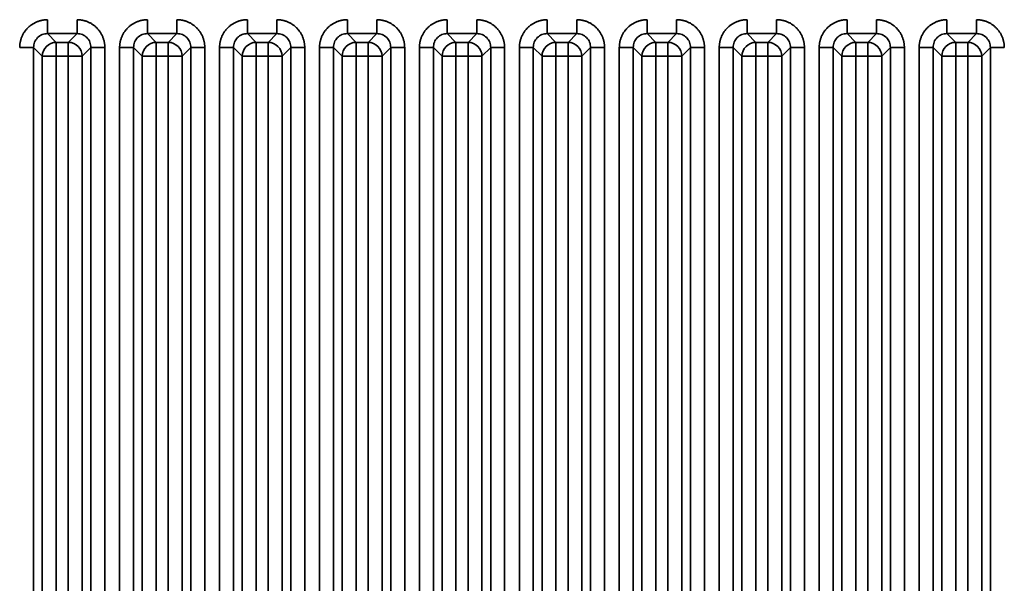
# Model space of a CAD drawing. Header units: millimetres. Extents: x 31 to 1647, y 187 to 975.
# Tile 115 of 151: x 1314 to 1363, y 662 to 690. Entities that reach past the tile are written whole.
import ezdxf

# ---------------------------------------------------------------- set-up
doc = ezdxf.new("R2010")
doc.units = ezdxf.units.MM
doc.layers.add('1', color=7, linetype='Continuous', true_color=0xffffff)
doc.styles.add('kanji2', font='simplex.shx', dxfattribs={"bigfont": 'bigfont.shx'})
doc.dimstyles.get("Standard").update_dxf_attribs({"dimtxt": 0.18, "dimasz": 0.18, "dimexe": 0.18, "dimexo": 0.0625, "dimgap": 0.09, "dimtad": 0, "dimtih": 1, "dimtoh": 1, "dimdec": 4, "dimzin": 0, "dimdsep": 46, "dimtxsty": 'Standard', "dimcen": 0.09, "dimadec": 0, "dimazin": 0, "dimtfac": 1, "dimtdec": 4, "dimtofl": 0, "dimtmove": 0, "dimatfit": 3, "dimfxl": 1, "dimtolj": 1, "dimtzin": 0, "dimarcsym": 0})

# ---------------------------------------------------------------- blocks, each defined once
blk = doc.blocks.new('_U13')
at = {"layer": '1', "color": 146, "lineweight": 13}
for p, q in [((1160.14034, 489.863674), (1160.14034, 794.404317)), ((1501.572678, 489.784801), (1501.572678, 794.404317)), ((1160.14034, 792.404317), (1163.140337, 793.208165)), ((1501.572678, 792.404317), (1498.572675, 793.208165)), ((1160.14034, 792.404317), (1501.572678, 792.404317)), ((1160.14034, 792.404317), (1163.140342, 791.600469)), ((1501.572678, 792.404317), (1498.572681, 791.600469))]:
    blk.add_line(p, q, dxfattribs=at)
at = {"layer": '1', "color": 146, "linetype": 'Continuous', "lineweight": 13, "insert": (1324.478493, 792.170809), "char_height": 3, "attachment_point": 7, "line_spacing_factor": 0.63253, "style": 'kanji2'}
blk.add_mtext('\\W0.9183;341.4', dxfattribs=at)
blk = doc.blocks.new('_Open')
at = {"color": 0, "linetype": 'ByBlock', "lineweight": -2}
for p, q in [((-1, 0.166667), (0, 0)), ((-1, -0.166667), (0, 0)), ((0, 0), (-1, 0))]:
    blk.add_line(p, q, dxfattribs=at)
blk = doc.blocks.new('_U14')
at = {"layer": '1', "color": 146, "lineweight": 13}
for p, q in [((1042.396509, 415.784238), (1042.396509, 818.404317)), ((1619.316509, 415.784238), (1619.316509, 818.404317)), ((1042.396509, 816.404317), (1045.396506, 817.208165)), ((1619.316509, 816.404317), (1616.316506, 817.208165)), ((1042.396509, 816.404317), (1619.316509, 816.404317)), ((1042.396509, 816.404317), (1045.396512, 815.600469)), ((1619.316509, 816.404317), (1616.316512, 815.600469))]:
    blk.add_line(p, q, dxfattribs=at)
at = {"layer": '1', "color": 146, "linetype": 'Continuous', "lineweight": 13, "insert": (1324.478493, 816.170809), "char_height": 3, "attachment_point": 7, "line_spacing_factor": 0.63253, "style": 'kanji2'}
blk.add_mtext('\\W0.9303;576.9', dxfattribs=at)
blk = doc.blocks.new('_U28')
at = {"layer": '1', "color": 146, "lineweight": 13}
for p, q in [((1619.316509, 703.864238), (966.892589, 703.864238)), ((968.892589, 703.864238), (968.088741, 700.864235)), ((968.892589, 703.864238), (968.892589, 415.784238)), ((968.892589, 703.864238), (969.696437, 700.864241)), ((968.892589, 415.784238), (968.088741, 418.784235)), ((968.892589, 415.784238), (969.696437, 418.784241)), ((1619.316509, 415.784238), (966.892589, 415.784238))]:
    blk.add_line(p, q, dxfattribs=at)
at = {"layer": '1', "color": 146, "linetype": 'Continuous', "lineweight": 13, "insert": (969.420097, 553.422222), "char_height": 3, "attachment_point": 7, "rotation": 90, "line_spacing_factor": 0.63253, "style": 'kanji2'}
blk.add_mtext('\\W0.9631;288.1', dxfattribs=at)

msp = doc.modelspace()

# ---------------------------------------------------------------- linework, layer by layer
at = {"layer": '1', "color": 18, "linetype": 'Continuous', "lineweight": 35}
for p, q in [((1315.1186, 689.3584), (1315.5544, 688.9226)), ((1316.5945, 689.3584), (1315.1186, 689.3584)), ((1316.1587, 688.9226), (1316.5945, 689.3584)), ((1320.1186, 689.3584), (1320.5544, 688.9226)), ((1321.5945, 689.3584), (1320.1186, 689.3584)), ((1321.1587, 688.9226), (1321.5945, 689.3584)), ((1325.1186, 689.3584), (1325.5544, 688.9226)), ((1326.5945, 689.3584), (1325.1186, 689.3584)), ((1326.1587, 688.9226), (1326.5945, 689.3584)), ((1330.1186, 689.3584), (1330.5544, 688.9226)), ((1331.5945, 689.3584), (1330.1186, 689.3584)), ((1331.1587, 688.9226), (1331.5945, 689.3584)), ((1335.1186, 689.3584), (1335.5544, 688.9226)), ((1336.5945, 689.3584), (1335.1186, 689.3584)), ((1336.1587, 688.9226), (1336.5945, 689.3584)), ((1340.1186, 689.3584), (1340.5544, 688.9226)), ((1341.5945, 689.3584), (1340.1186, 689.3584)), ((1341.1587, 688.9226), (1341.5945, 689.3584)), ((1345.1186, 689.3584), (1345.5544, 688.9226)), ((1346.5945, 689.3584), (1345.1186, 689.3584)), ((1346.1587, 688.9226), (1346.5945, 689.3584)), ((1350.1186, 689.3584), (1350.5544, 688.9226)), ((1351.5945, 689.3584), (1350.1186, 689.3584)), ((1351.1587, 688.9226), (1351.5945, 689.3584)), ((1355.1186, 689.3584), (1355.5544, 688.9226)), ((1356.5945, 689.3584), (1355.1186, 689.3584)), ((1356.1587, 688.9226), (1356.5945, 689.3584)), ((1360.1186, 689.3584), (1360.5544, 688.9226)), ((1361.5945, 689.3584), (1360.1186, 689.3584)), ((1361.1587, 688.9226), (1361.5945, 689.3584)), ((1315.5544, 688.9226), (1315.5544, 688.2264)), ((1315.5544, 688.9226), (1316.1587, 688.9226)), ((1316.1587, 688.9226), (1316.1587, 688.2264)), ((1320.5544, 688.9226), (1320.5544, 688.2264)), ((1320.5544, 688.9226), (1321.1587, 688.9226)), ((1321.1587, 688.9226), (1321.1587, 688.2264)), ((1325.5544, 688.9226), (1325.5544, 688.2264)), ((1325.5544, 688.9226), (1326.1587, 688.9226)), ((1326.1587, 688.9226), (1326.1587, 688.2264)), ((1330.5544, 688.9226), (1330.5544, 688.2264)), ((1330.5544, 688.9226), (1331.1587, 688.9226)), ((1331.1587, 688.9226), (1331.1587, 688.2264)), ((1335.5544, 688.9226), (1335.5544, 688.2264)), ((1335.5544, 688.9226), (1336.1587, 688.9226)), ((1336.1587, 688.9226), (1336.1587, 688.2264)), ((1340.5544, 688.9226), (1340.5544, 688.2264)), ((1340.5544, 688.9226), (1341.1587, 688.9226)), ((1341.1587, 688.9226), (1341.1587, 688.2264)), ((1345.5544, 688.9226), (1345.5544, 688.2264)), ((1345.5544, 688.9226), (1346.1587, 688.9226)), ((1346.1587, 688.9226), (1346.1587, 688.2264)), ((1350.5544, 688.9226), (1350.5544, 688.2264)), ((1350.5544, 688.9226), (1351.1587, 688.9226)), ((1351.1587, 688.9226), (1351.1587, 688.2264)), ((1355.5544, 688.9226), (1355.5544, 688.2264)), ((1355.5544, 688.9226), (1356.1587, 688.9226)), ((1356.1587, 688.9226), (1356.1587, 688.2264)), ((1360.5544, 688.9226), (1360.5544, 688.2264)), ((1360.5544, 688.9226), (1361.1587, 688.9226)), ((1361.1587, 688.9226), (1361.1587, 688.2264)), ((1314.8582, 688.2264), (1314.4224, 688.6622)), ((1314.4224, 688.6622), (1314.4224, 647.9027)), ((1315.5544, 688.2264), (1314.8582, 688.2264)), ((1314.8582, 648.338), (1314.8582, 688.2264)), ((1315.5544, 688.2264), (1315.5544, 648.338)), ((1316.1587, 688.2264), (1315.5544, 688.2264)), ((1316.1587, 648.3374), (1316.1587, 688.2264)), ((1316.8548, 688.2264), (1316.1587, 688.2264)), ((1317.2906, 688.6622), (1316.8548, 688.2264)), ((1316.8548, 688.2264), (1316.8548, 648.3374)), ((1317.2906, 647.9012), (1317.2906, 688.6622)), ((1317.9868, 688.6622), (1317.9868, 647.9012)), ((1318.7262, 647.8975), (1318.7262, 688.6622)), ((1319.8582, 688.2264), (1319.4224, 688.6622)), ((1319.4224, 688.6622), (1319.4224, 647.8975)), ((1320.5544, 688.2264), (1319.8582, 688.2264)), ((1319.8582, 648.3328), (1319.8582, 688.2264)), ((1320.5544, 688.2264), (1320.5544, 648.3328)), ((1321.1587, 688.2264), (1320.5544, 688.2264)), ((1321.8548, 688.2264), (1321.1587, 688.2264)), ((1321.1587, 648.3322), (1321.1587, 688.2264)), ((1322.2906, 688.6622), (1321.8548, 688.2264)), ((1321.8548, 688.2264), (1321.8548, 648.3322)), ((1322.2906, 647.896), (1322.2906, 688.6622)), ((1322.9868, 688.6622), (1322.9868, 647.896)), ((1323.7262, 647.8923), (1323.7262, 688.6622)), ((1324.8582, 688.2264), (1324.4224, 688.6622)), ((1324.4224, 688.6622), (1324.4224, 647.8923)), ((1325.5544, 688.2264), (1324.8582, 688.2264)), ((1324.8582, 648.3276), (1324.8582, 688.2264)), ((1325.5544, 688.2264), (1325.5544, 648.3276)), ((1326.1587, 688.2264), (1325.5544, 688.2264)), ((1326.1587, 648.327), (1326.1587, 688.2264)), ((1326.8548, 688.2264), (1326.1587, 688.2264)), ((1327.2906, 688.6622), (1326.8548, 688.2264)), ((1326.8548, 688.2264), (1326.8548, 648.327)), ((1327.2906, 647.8908), (1327.2906, 688.6622)), ((1327.9868, 688.6622), (1327.9868, 647.8908)), ((1328.7262, 647.8871), (1328.7262, 688.6622)), ((1329.8582, 688.2264), (1329.4224, 688.6622)), ((1329.4224, 688.6622), (1329.4224, 647.8871)), ((1330.5544, 688.2264), (1329.8582, 688.2264)), ((1329.8582, 648.3224), (1329.8582, 688.2264)), ((1330.5544, 688.2264), (1330.5544, 648.3224)), ((1331.1587, 688.2264), (1330.5544, 688.2264)), ((1331.1587, 648.3218), (1331.1587, 688.2264)), ((1331.8548, 688.2264), (1331.1587, 688.2264)), ((1332.2906, 688.6622), (1331.8548, 688.2264)), ((1331.8548, 688.2264), (1331.8548, 648.3218)), ((1332.2906, 647.8856), (1332.2906, 688.6622)), ((1332.9868, 688.6622), (1332.9868, 647.8856)), ((1333.7262, 647.8819), (1333.7262, 688.6622)), ((1334.8582, 688.2264), (1334.4224, 688.6622)), ((1334.4224, 688.6622), (1334.4224, 647.8819)), ((1335.5544, 688.2264), (1334.8582, 688.2264)), ((1334.8582, 648.3172), (1334.8582, 688.2264)), ((1335.5544, 688.2264), (1335.5544, 648.3172)), ((1336.1587, 688.2264), (1335.5544, 688.2264)), ((1336.8548, 688.2264), (1336.1587, 688.2264)), ((1336.1587, 648.3166), (1336.1587, 688.2264)), ((1337.2906, 688.6622), (1336.8548, 688.2264)), ((1336.8548, 688.2264), (1336.8548, 648.3166)), ((1337.2906, 647.8804), (1337.2906, 688.6622)), ((1337.9868, 688.6622), (1337.9868, 647.8804)), ((1338.7262, 647.8767), (1338.7262, 688.6622)), ((1339.8582, 688.2264), (1339.4224, 688.6622)), ((1339.4224, 688.6622), (1339.4224, 647.8767)), ((1340.5544, 688.2264), (1339.8582, 688.2264)), ((1339.8582, 648.312), (1339.8582, 688.2264)), ((1340.5544, 688.2264), (1340.5544, 648.312)), ((1341.1587, 688.2264), (1340.5544, 688.2264)), ((1341.8548, 688.2264), (1341.1587, 688.2264)), ((1341.1587, 648.3114), (1341.1587, 688.2264)), ((1342.2906, 688.6622), (1341.8548, 688.2264)), ((1341.8548, 688.2264), (1341.8548, 648.3114)), ((1342.2906, 647.8752), (1342.2906, 688.6622)), ((1342.9868, 688.6622), (1342.9868, 647.8752)), ((1343.7262, 647.8715), (1343.7262, 688.6622)), ((1344.8582, 688.2264), (1344.4224, 688.6622)), ((1344.4224, 688.6622), (1344.4224, 647.8715)), ((1345.5544, 688.2264), (1344.8582, 688.2264)), ((1344.8582, 648.3068), (1344.8582, 688.2264)), ((1345.5544, 688.2264), (1345.5544, 648.3068)), ((1346.1587, 688.2264), (1345.5544, 688.2264)), ((1346.1587, 648.3062), (1346.1587, 688.2264)), ((1346.8548, 688.2264), (1346.1587, 688.2264)), ((1347.2906, 688.6622), (1346.8548, 688.2264)), ((1346.8548, 688.2264), (1346.8548, 648.3062)), ((1347.2906, 647.87), (1347.2906, 688.6622)), ((1347.9868, 688.6622), (1347.9868, 647.87)), ((1348.7262, 647.8663), (1348.7262, 688.6622)), ((1349.8582, 688.2264), (1349.4224, 688.6622)), ((1349.4224, 688.6622), (1349.4224, 647.8663)), ((1350.5544, 688.2264), (1349.8582, 688.2264)), ((1349.8582, 648.3016), (1349.8582, 688.2264)), ((1350.5544, 688.2264), (1350.5544, 648.3016)), ((1351.1587, 688.2264), (1350.5544, 688.2264)), ((1351.1587, 648.301), (1351.1587, 688.2264)), ((1351.8548, 688.2264), (1351.1587, 688.2264)), ((1352.2906, 688.6622), (1351.8548, 688.2264)), ((1351.8548, 688.2264), (1351.8548, 648.301)), ((1352.2906, 647.8648), (1352.2906, 688.6622)), ((1352.9868, 688.6622), (1352.9868, 647.8648)), ((1353.7262, 647.8611), (1353.7262, 688.6622)), ((1354.8582, 688.2264), (1354.4224, 688.6622)), ((1354.4224, 688.6622), (1354.4224, 647.8611)), ((1355.5544, 688.2264), (1354.8582, 688.2264)), ((1354.8582, 648.2964), (1354.8582, 688.2264)), ((1355.5544, 688.2264), (1355.5544, 648.2964)), ((1356.1587, 688.2264), (1355.5544, 688.2264)), ((1356.8548, 688.2264), (1356.1587, 688.2264)), ((1356.1587, 648.2958), (1356.1587, 688.2264)), ((1357.2906, 688.6622), (1356.8548, 688.2264)), ((1356.8548, 688.2264), (1356.8548, 648.2958)), ((1357.2906, 647.8596), (1357.2906, 688.6622)), ((1357.9868, 688.6622), (1357.9868, 647.8596)), ((1358.7262, 647.8559), (1358.7262, 688.6622)), ((1359.8582, 688.2264), (1359.4224, 688.6622)), ((1359.4224, 688.6622), (1359.4224, 647.8559)), ((1360.5544, 688.2264), (1359.8582, 688.2264)), ((1359.8582, 648.2912), (1359.8582, 688.2264)), ((1360.5544, 688.2264), (1360.5544, 648.2912)), ((1361.1587, 688.2264), (1360.5544, 688.2264)), ((1361.1587, 648.2906), (1361.1587, 688.2264)), ((1361.8548, 688.2264), (1361.1587, 688.2264)), ((1362.2906, 688.6622), (1361.8548, 688.2264)), ((1361.8548, 688.2264), (1361.8548, 648.2906)), ((1362.2906, 647.8544), (1362.2906, 688.6622))]:
    msp.add_line(p, q, dxfattribs=at)
for centre, major_axis in [((1315.5544, 688.2264), (0.495, 0.495)), ((1316.1587, 688.2264), (0.495, -0.495)), ((1320.5544, 688.2264), (0.495, 0.495)), ((1321.1587, 688.2264), (0.495, -0.495)), ((1325.5544, 688.2264), (0.495, 0.495)), ((1326.1587, 688.2264), (0.495, -0.495)), ((1330.5544, 688.2264), (0.495, 0.495)), ((1331.1587, 688.2264), (0.495, -0.495)), ((1335.5544, 688.2264), (0.495, 0.495)), ((1336.1587, 688.2264), (0.495, -0.495)), ((1340.5544, 688.2264), (0.495, 0.495)), ((1341.1587, 688.2264), (0.495, -0.495)), ((1345.5544, 688.2264), (0.495, 0.495)), ((1346.1587, 688.2264), (0.495, -0.495)), ((1350.5544, 688.2264), (0.495, 0.495)), ((1351.1587, 688.2264), (0.495, -0.495)), ((1355.5544, 688.2264), (0.495, 0.495)), ((1356.1587, 688.2264), (0.495, -0.495)), ((1360.5544, 688.2264), (0.495, 0.495)), ((1361.1587, 688.2264), (0.495, -0.495))]:
    msp.add_ellipse(centre, major_axis=major_axis, ratio=0.989133, start_param=0.7908614, end_param=2.3507313, dxfattribs=at)
for points in [[(1313.7262, 688.6622), (1313.7262, 688.9399), (1313.9373, 689.4516), (1314.3281, 689.8428), (1314.8403, 690.0545), (1315.1186, 690.0545)], [(1316.5945, 690.0545), (1316.8722, 690.0545), (1317.3839, 689.8435), (1317.7751, 689.4526), (1317.9868, 688.9405), (1317.9868, 688.6622)], [(1318.7262, 688.6622), (1318.7262, 688.9399), (1318.9373, 689.4516), (1319.3281, 689.8428), (1319.8403, 690.0545), (1320.1186, 690.0545)], [(1321.5945, 690.0545), (1321.8722, 690.0545), (1322.3839, 689.8435), (1322.7751, 689.4526), (1322.9868, 688.9405), (1322.9868, 688.6622)], [(1323.7262, 688.6622), (1323.7262, 688.9399), (1323.9373, 689.4516), (1324.3281, 689.8428), (1324.8403, 690.0545), (1325.1186, 690.0545)], [(1326.5945, 690.0545), (1326.8722, 690.0545), (1327.3839, 689.8435), (1327.7751, 689.4526), (1327.9868, 688.9405), (1327.9868, 688.6622)], [(1328.7262, 688.6622), (1328.7262, 688.9399), (1328.9373, 689.4516), (1329.3281, 689.8428), (1329.8403, 690.0545), (1330.1186, 690.0545)], [(1331.5945, 690.0545), (1331.8722, 690.0545), (1332.3839, 689.8435), (1332.7751, 689.4526), (1332.9868, 688.9405), (1332.9868, 688.6622)], [(1333.7262, 688.6622), (1333.7262, 688.9399), (1333.9373, 689.4516), (1334.3281, 689.8428), (1334.8403, 690.0545), (1335.1186, 690.0545)], [(1336.5945, 690.0545), (1336.8722, 690.0545), (1337.3839, 689.8435), (1337.7751, 689.4526), (1337.9868, 688.9405), (1337.9868, 688.6622)], [(1338.7262, 688.6622), (1338.7262, 688.9399), (1338.9373, 689.4516), (1339.3281, 689.8428), (1339.8403, 690.0545), (1340.1186, 690.0545)], [(1341.5945, 690.0545), (1341.8722, 690.0545), (1342.3839, 689.8435), (1342.7751, 689.4526), (1342.9868, 688.9405), (1342.9868, 688.6622)], [(1343.7262, 688.6622), (1343.7262, 688.9399), (1343.9373, 689.4516), (1344.3281, 689.8428), (1344.8403, 690.0545), (1345.1186, 690.0545)], [(1346.5945, 690.0545), (1346.8722, 690.0545), (1347.3839, 689.8435), (1347.7751, 689.4526), (1347.9868, 688.9405), (1347.9868, 688.6622)], [(1348.7262, 688.6622), (1348.7262, 688.9399), (1348.9373, 689.4516), (1349.3281, 689.8428), (1349.8403, 690.0545), (1350.1186, 690.0545)], [(1351.5945, 690.0545), (1351.8722, 690.0545), (1352.3839, 689.8435), (1352.7751, 689.4526), (1352.9868, 688.9405), (1352.9868, 688.6622)], [(1353.7262, 688.6622), (1353.7262, 688.9399), (1353.9373, 689.4516), (1354.3281, 689.8428), (1354.8403, 690.0545), (1355.1186, 690.0545)], [(1356.5945, 690.0545), (1356.8722, 690.0545), (1357.3839, 689.8435), (1357.7751, 689.4526), (1357.9868, 688.9405), (1357.9868, 688.6622)], [(1358.7262, 688.6622), (1358.7262, 688.9399), (1358.9373, 689.4516), (1359.3281, 689.8428), (1359.8403, 690.0545), (1360.1186, 690.0545)], [(1361.5945, 690.0545), (1361.8722, 690.0545), (1362.3839, 689.8435), (1362.7751, 689.4526), (1362.9868, 688.9405), (1362.9868, 688.6622)]]:
    msp.add_open_spline(points, degree=2, dxfattribs=at)
for points, knots in [([(1315.1186, 690.0545), (1315.1186, 690.0118), (1315.1186, 689.969), (1315.1186, 689.8849), (1315.1186, 689.8436), (1315.1186, 689.7637), (1315.1186, 689.7252), (1315.1186, 689.6523), (1315.1186, 689.6179), (1315.1186, 689.5544), (1315.1186, 689.5252), (1315.1186, 689.4731), (1315.1186, 689.4502), (1315.1186, 689.4114), (1315.1186, 689.3955), (1315.1186, 689.3712), (1315.1186, 689.3628), (1315.1186, 689.3584)], [0, 0, 0, 0, 0.125, 0.125, 0.25, 0.25, 0.375, 0.375, 0.5, 0.5, 0.625, 0.625, 0.75, 0.75, 0.875, 0.875, 1, 1, 1, 1]), ([(1316.5945, 690.0545), (1316.5945, 690.0118), (1316.5944, 689.969), (1316.5944, 689.885), (1316.5943, 689.8437), (1316.5942, 689.7638), (1316.5942, 689.7253), (1316.5941, 689.6524), (1316.5941, 689.618), (1316.594, 689.5546), (1316.594, 689.5254), (1316.5939, 689.4735), (1316.5939, 689.4506), (1316.594, 689.412), (1316.594, 689.3962), (1316.5942, 689.3721), (1316.5943, 689.3638), (1316.5945, 689.3595)], [0, 0, 0, 0, 0.125, 0.125, 0.25, 0.25, 0.375, 0.375, 0.5, 0.5, 0.625, 0.625, 0.75, 0.75, 0.875, 0.875, 1, 1, 1, 1]), ([(1320.1186, 690.0545), (1320.1186, 690.0118), (1320.1186, 689.969), (1320.1186, 689.8849), (1320.1186, 689.8436), (1320.1186, 689.7637), (1320.1186, 689.7252), (1320.1186, 689.6523), (1320.1186, 689.6179), (1320.1186, 689.5544), (1320.1186, 689.5252), (1320.1186, 689.4731), (1320.1186, 689.4502), (1320.1186, 689.4114), (1320.1186, 689.3955), (1320.1186, 689.3712), (1320.1186, 689.3628), (1320.1186, 689.3584)], [0, 0, 0, 0, 0.125, 0.125, 0.25, 0.25, 0.375, 0.375, 0.5, 0.5, 0.625, 0.625, 0.75, 0.75, 0.875, 0.875, 1, 1, 1, 1]), ([(1321.5945, 690.0545), (1321.5945, 690.0118), (1321.5944, 689.969), (1321.5944, 689.885), (1321.5943, 689.8437), (1321.5942, 689.7638), (1321.5942, 689.7253), (1321.5941, 689.6524), (1321.5941, 689.618), (1321.594, 689.5546), (1321.594, 689.5254), (1321.5939, 689.4735), (1321.5939, 689.4506), (1321.594, 689.412), (1321.594, 689.3962), (1321.5942, 689.3721), (1321.5943, 689.3638), (1321.5945, 689.3595)], [0, 0, 0, 0, 0.125, 0.125, 0.25, 0.25, 0.375, 0.375, 0.5, 0.5, 0.625, 0.625, 0.75, 0.75, 0.875, 0.875, 1, 1, 1, 1]), ([(1325.1186, 690.0545), (1325.1186, 690.0118), (1325.1186, 689.969), (1325.1186, 689.8849), (1325.1186, 689.8436), (1325.1186, 689.7637), (1325.1186, 689.7252), (1325.1186, 689.6523), (1325.1186, 689.6179), (1325.1186, 689.5544), (1325.1186, 689.5252), (1325.1186, 689.4731), (1325.1186, 689.4502), (1325.1186, 689.4114), (1325.1186, 689.3955), (1325.1186, 689.3712), (1325.1186, 689.3628), (1325.1186, 689.3584)], [0, 0, 0, 0, 0.125, 0.125, 0.25, 0.25, 0.375, 0.375, 0.5, 0.5, 0.625, 0.625, 0.75, 0.75, 0.875, 0.875, 1, 1, 1, 1]), ([(1326.5945, 690.0545), (1326.5945, 690.0118), (1326.5944, 689.969), (1326.5944, 689.885), (1326.5943, 689.8437), (1326.5942, 689.7638), (1326.5942, 689.7253), (1326.5941, 689.6524), (1326.5941, 689.618), (1326.594, 689.5546), (1326.594, 689.5254), (1326.5939, 689.4735), (1326.5939, 689.4506), (1326.594, 689.412), (1326.594, 689.3962), (1326.5942, 689.3721), (1326.5943, 689.3638), (1326.5945, 689.3595)], [0, 0, 0, 0, 0.125, 0.125, 0.25, 0.25, 0.375, 0.375, 0.5, 0.5, 0.625, 0.625, 0.75, 0.75, 0.875, 0.875, 1, 1, 1, 1]), ([(1330.1186, 690.0545), (1330.1186, 690.0118), (1330.1186, 689.969), (1330.1186, 689.8849), (1330.1186, 689.8436), (1330.1186, 689.7637), (1330.1186, 689.7252), (1330.1186, 689.6523), (1330.1186, 689.6179), (1330.1186, 689.5544), (1330.1186, 689.5252), (1330.1186, 689.4731), (1330.1186, 689.4502), (1330.1186, 689.4114), (1330.1186, 689.3955), (1330.1186, 689.3712), (1330.1186, 689.3628), (1330.1186, 689.3584)], [0, 0, 0, 0, 0.125, 0.125, 0.25, 0.25, 0.375, 0.375, 0.5, 0.5, 0.625, 0.625, 0.75, 0.75, 0.875, 0.875, 1, 1, 1, 1]), ([(1331.5945, 690.0545), (1331.5945, 690.0118), (1331.5944, 689.969), (1331.5944, 689.885), (1331.5943, 689.8437), (1331.5942, 689.7638), (1331.5942, 689.7253), (1331.5941, 689.6524), (1331.5941, 689.618), (1331.594, 689.5546), (1331.594, 689.5254), (1331.5939, 689.4735), (1331.5939, 689.4506), (1331.594, 689.412), (1331.594, 689.3962), (1331.5942, 689.3721), (1331.5943, 689.3638), (1331.5945, 689.3595)], [0, 0, 0, 0, 0.125, 0.125, 0.25, 0.25, 0.375, 0.375, 0.5, 0.5, 0.625, 0.625, 0.75, 0.75, 0.875, 0.875, 1, 1, 1, 1]), ([(1335.1186, 690.0545), (1335.1186, 690.0118), (1335.1186, 689.969), (1335.1186, 689.8849), (1335.1186, 689.8436), (1335.1186, 689.7637), (1335.1186, 689.7252), (1335.1186, 689.6523), (1335.1186, 689.6179), (1335.1186, 689.5544), (1335.1186, 689.5252), (1335.1186, 689.4731), (1335.1186, 689.4502), (1335.1186, 689.4114), (1335.1186, 689.3955), (1335.1186, 689.3712), (1335.1186, 689.3628), (1335.1186, 689.3584)], [0, 0, 0, 0, 0.125, 0.125, 0.25, 0.25, 0.375, 0.375, 0.5, 0.5, 0.625, 0.625, 0.75, 0.75, 0.875, 0.875, 1, 1, 1, 1]), ([(1336.5945, 690.0545), (1336.5945, 690.0118), (1336.5944, 689.969), (1336.5944, 689.885), (1336.5943, 689.8437), (1336.5942, 689.7638), (1336.5942, 689.7253), (1336.5941, 689.6524), (1336.5941, 689.618), (1336.594, 689.5546), (1336.594, 689.5254), (1336.5939, 689.4735), (1336.5939, 689.4506), (1336.594, 689.412), (1336.594, 689.3962), (1336.5942, 689.3721), (1336.5943, 689.3638), (1336.5945, 689.3595)], [0, 0, 0, 0, 0.125, 0.125, 0.25, 0.25, 0.375, 0.375, 0.5, 0.5, 0.625, 0.625, 0.75, 0.75, 0.875, 0.875, 1, 1, 1, 1]), ([(1340.1186, 690.0545), (1340.1186, 690.0118), (1340.1186, 689.969), (1340.1186, 689.8849), (1340.1186, 689.8436), (1340.1186, 689.7637), (1340.1186, 689.7252), (1340.1186, 689.6523), (1340.1186, 689.6179), (1340.1186, 689.5544), (1340.1186, 689.5252), (1340.1186, 689.4731), (1340.1186, 689.4502), (1340.1186, 689.4114), (1340.1186, 689.3955), (1340.1186, 689.3712), (1340.1186, 689.3628), (1340.1186, 689.3584)], [0, 0, 0, 0, 0.125, 0.125, 0.25, 0.25, 0.375, 0.375, 0.5, 0.5, 0.625, 0.625, 0.75, 0.75, 0.875, 0.875, 1, 1, 1, 1]), ([(1341.5945, 690.0545), (1341.5945, 690.0118), (1341.5944, 689.969), (1341.5944, 689.885), (1341.5943, 689.8437), (1341.5942, 689.7638), (1341.5942, 689.7253), (1341.5941, 689.6524), (1341.5941, 689.618), (1341.594, 689.5546), (1341.594, 689.5254), (1341.5939, 689.4735), (1341.5939, 689.4506), (1341.594, 689.412), (1341.594, 689.3962), (1341.5942, 689.3721), (1341.5943, 689.3638), (1341.5945, 689.3595)], [0, 0, 0, 0, 0.125, 0.125, 0.25, 0.25, 0.375, 0.375, 0.5, 0.5, 0.625, 0.625, 0.75, 0.75, 0.875, 0.875, 1, 1, 1, 1]), ([(1345.1186, 690.0545), (1345.1186, 690.0118), (1345.1186, 689.969), (1345.1186, 689.8849), (1345.1186, 689.8436), (1345.1186, 689.7637), (1345.1186, 689.7252), (1345.1186, 689.6523), (1345.1186, 689.6179), (1345.1186, 689.5544), (1345.1186, 689.5252), (1345.1186, 689.4731), (1345.1186, 689.4502), (1345.1186, 689.4114), (1345.1186, 689.3955), (1345.1186, 689.3712), (1345.1186, 689.3628), (1345.1186, 689.3584)], [0, 0, 0, 0, 0.125, 0.125, 0.25, 0.25, 0.375, 0.375, 0.5, 0.5, 0.625, 0.625, 0.75, 0.75, 0.875, 0.875, 1, 1, 1, 1]), ([(1346.5945, 690.0545), (1346.5945, 690.0118), (1346.5944, 689.969), (1346.5944, 689.885), (1346.5943, 689.8437), (1346.5942, 689.7638), (1346.5942, 689.7253), (1346.5941, 689.6524), (1346.5941, 689.618), (1346.594, 689.5546), (1346.594, 689.5254), (1346.5939, 689.4735), (1346.5939, 689.4506), (1346.594, 689.412), (1346.594, 689.3962), (1346.5942, 689.3721), (1346.5943, 689.3638), (1346.5945, 689.3595)], [0, 0, 0, 0, 0.125, 0.125, 0.25, 0.25, 0.375, 0.375, 0.5, 0.5, 0.625, 0.625, 0.75, 0.75, 0.875, 0.875, 1, 1, 1, 1]), ([(1350.1186, 690.0545), (1350.1186, 690.0118), (1350.1186, 689.969), (1350.1186, 689.8849), (1350.1186, 689.8436), (1350.1186, 689.7637), (1350.1186, 689.7252), (1350.1186, 689.6523), (1350.1186, 689.6179), (1350.1186, 689.5544), (1350.1186, 689.5252), (1350.1186, 689.4731), (1350.1186, 689.4502), (1350.1186, 689.4114), (1350.1186, 689.3955), (1350.1186, 689.3712), (1350.1186, 689.3628), (1350.1186, 689.3584)], [0, 0, 0, 0, 0.125, 0.125, 0.25, 0.25, 0.375, 0.375, 0.5, 0.5, 0.625, 0.625, 0.75, 0.75, 0.875, 0.875, 1, 1, 1, 1]), ([(1351.5945, 690.0545), (1351.5945, 690.0118), (1351.5944, 689.969), (1351.5944, 689.885), (1351.5943, 689.8437), (1351.5942, 689.7638), (1351.5942, 689.7253), (1351.5941, 689.6524), (1351.5941, 689.618), (1351.594, 689.5546), (1351.594, 689.5254), (1351.5939, 689.4735), (1351.5939, 689.4506), (1351.594, 689.412), (1351.594, 689.3962), (1351.5942, 689.3721), (1351.5943, 689.3638), (1351.5945, 689.3595)], [0, 0, 0, 0, 0.125, 0.125, 0.25, 0.25, 0.375, 0.375, 0.5, 0.5, 0.625, 0.625, 0.75, 0.75, 0.875, 0.875, 1, 1, 1, 1]), ([(1355.1186, 690.0545), (1355.1186, 690.0118), (1355.1186, 689.969), (1355.1186, 689.8849), (1355.1186, 689.8436), (1355.1186, 689.7637), (1355.1186, 689.7252), (1355.1186, 689.6523), (1355.1186, 689.6179), (1355.1186, 689.5544), (1355.1186, 689.5252), (1355.1186, 689.4731), (1355.1186, 689.4502), (1355.1186, 689.4114), (1355.1186, 689.3955), (1355.1186, 689.3712), (1355.1186, 689.3628), (1355.1186, 689.3584)], [0, 0, 0, 0, 0.125, 0.125, 0.25, 0.25, 0.375, 0.375, 0.5, 0.5, 0.625, 0.625, 0.75, 0.75, 0.875, 0.875, 1, 1, 1, 1]), ([(1356.5945, 690.0545), (1356.5945, 690.0118), (1356.5944, 689.969), (1356.5944, 689.885), (1356.5943, 689.8437), (1356.5942, 689.7638), (1356.5942, 689.7253), (1356.5941, 689.6524), (1356.5941, 689.618), (1356.594, 689.5546), (1356.594, 689.5254), (1356.5939, 689.4735), (1356.5939, 689.4506), (1356.594, 689.412), (1356.594, 689.3962), (1356.5942, 689.3721), (1356.5943, 689.3638), (1356.5945, 689.3595)], [0, 0, 0, 0, 0.125, 0.125, 0.25, 0.25, 0.375, 0.375, 0.5, 0.5, 0.625, 0.625, 0.75, 0.75, 0.875, 0.875, 1, 1, 1, 1]), ([(1360.1186, 690.0545), (1360.1186, 690.0118), (1360.1186, 689.969), (1360.1186, 689.8849), (1360.1186, 689.8436), (1360.1186, 689.7637), (1360.1186, 689.7252), (1360.1186, 689.6523), (1360.1186, 689.6179), (1360.1186, 689.5544), (1360.1186, 689.5252), (1360.1186, 689.4731), (1360.1186, 689.4502), (1360.1186, 689.4114), (1360.1186, 689.3955), (1360.1186, 689.3712), (1360.1186, 689.3628), (1360.1186, 689.3584)], [0, 0, 0, 0, 0.125, 0.125, 0.25, 0.25, 0.375, 0.375, 0.5, 0.5, 0.625, 0.625, 0.75, 0.75, 0.875, 0.875, 1, 1, 1, 1]), ([(1361.5945, 690.0545), (1361.5945, 690.0118), (1361.5944, 689.969), (1361.5944, 689.885), (1361.5943, 689.8437), (1361.5942, 689.7638), (1361.5942, 689.7253), (1361.5941, 689.6524), (1361.5941, 689.618), (1361.594, 689.5546), (1361.594, 689.5254), (1361.5939, 689.4735), (1361.5939, 689.4506), (1361.594, 689.412), (1361.594, 689.3962), (1361.5942, 689.3721), (1361.5943, 689.3638), (1361.5945, 689.3595)], [0, 0, 0, 0, 0.125, 0.125, 0.25, 0.25, 0.375, 0.375, 0.5, 0.5, 0.625, 0.625, 0.75, 0.75, 0.875, 0.875, 1, 1, 1, 1]), ([(1315.1186, 689.3584), (1315.0265, 689.3489), (1314.8434, 689.3301), (1314.6111, 689.1696), (1314.4507, 688.9374), (1314.4319, 688.7543), (1314.4224, 688.6622)], [0, 0, 0, 0, 0.2513614, 0.5, 0.7486386, 1, 1, 1, 1]), ([(1317.2906, 688.6622), (1317.2812, 688.7543), (1317.2623, 688.9374), (1317.1019, 689.1696), (1316.8697, 689.3301), (1316.6865, 689.3489), (1316.5945, 689.3584)], [0, 0, 0, 0, 0.2513614, 0.5, 0.7486386, 1, 1, 1, 1]), ([(1320.1186, 689.3584), (1320.0265, 689.3489), (1319.8434, 689.3301), (1319.6111, 689.1696), (1319.4507, 688.9374), (1319.4319, 688.7543), (1319.4224, 688.6622)], [0, 0, 0, 0, 0.2513614, 0.5, 0.7486386, 1, 1, 1, 1]), ([(1322.2906, 688.6622), (1322.2812, 688.7543), (1322.2623, 688.9374), (1322.1019, 689.1696), (1321.8697, 689.3301), (1321.6865, 689.3489), (1321.5945, 689.3584)], [0, 0, 0, 0, 0.2513614, 0.5, 0.7486386, 1, 1, 1, 1]), ([(1325.1186, 689.3584), (1325.0265, 689.3489), (1324.8434, 689.3301), (1324.6111, 689.1696), (1324.4507, 688.9374), (1324.4319, 688.7543), (1324.4224, 688.6622)], [0, 0, 0, 0, 0.2513614, 0.5, 0.7486386, 1, 1, 1, 1]), ([(1327.2906, 688.6622), (1327.2812, 688.7543), (1327.2623, 688.9374), (1327.1019, 689.1696), (1326.8697, 689.3301), (1326.6865, 689.3489), (1326.5945, 689.3584)], [0, 0, 0, 0, 0.2513614, 0.5, 0.7486386, 1, 1, 1, 1]), ([(1330.1186, 689.3584), (1330.0265, 689.3489), (1329.8434, 689.3301), (1329.6111, 689.1696), (1329.4507, 688.9374), (1329.4319, 688.7543), (1329.4224, 688.6622)], [0, 0, 0, 0, 0.2513614, 0.5, 0.7486386, 1, 1, 1, 1]), ([(1332.2906, 688.6622), (1332.2812, 688.7543), (1332.2623, 688.9374), (1332.1019, 689.1696), (1331.8697, 689.3301), (1331.6865, 689.3489), (1331.5945, 689.3584)], [0, 0, 0, 0, 0.2513614, 0.5, 0.7486386, 1, 1, 1, 1]), ([(1335.1186, 689.3584), (1335.0265, 689.3489), (1334.8434, 689.3301), (1334.6111, 689.1696), (1334.4507, 688.9374), (1334.4319, 688.7543), (1334.4224, 688.6622)], [0, 0, 0, 0, 0.2513614, 0.5, 0.7486386, 1, 1, 1, 1]), ([(1337.2906, 688.6622), (1337.2812, 688.7543), (1337.2623, 688.9374), (1337.1019, 689.1696), (1336.8697, 689.3301), (1336.6865, 689.3489), (1336.5945, 689.3584)], [0, 0, 0, 0, 0.2513614, 0.5, 0.7486386, 1, 1, 1, 1]), ([(1340.1186, 689.3584), (1340.0265, 689.3489), (1339.8434, 689.3301), (1339.6111, 689.1696), (1339.4507, 688.9374), (1339.4319, 688.7543), (1339.4224, 688.6622)], [0, 0, 0, 0, 0.2513614, 0.5, 0.7486386, 1, 1, 1, 1]), ([(1342.2906, 688.6622), (1342.2812, 688.7543), (1342.2623, 688.9374), (1342.1019, 689.1696), (1341.8697, 689.3301), (1341.6865, 689.3489), (1341.5945, 689.3584)], [0, 0, 0, 0, 0.2513614, 0.5, 0.7486386, 1, 1, 1, 1]), ([(1345.1186, 689.3584), (1345.0265, 689.3489), (1344.8434, 689.3301), (1344.6111, 689.1696), (1344.4507, 688.9374), (1344.4319, 688.7543), (1344.4224, 688.6622)], [0, 0, 0, 0, 0.2513614, 0.5, 0.7486386, 1, 1, 1, 1]), ([(1347.2906, 688.6622), (1347.2812, 688.7543), (1347.2623, 688.9374), (1347.1019, 689.1696), (1346.8697, 689.3301), (1346.6865, 689.3489), (1346.5945, 689.3584)], [0, 0, 0, 0, 0.2513614, 0.5, 0.7486386, 1, 1, 1, 1]), ([(1350.1186, 689.3584), (1350.0265, 689.3489), (1349.8434, 689.3301), (1349.6111, 689.1696), (1349.4507, 688.9374), (1349.4319, 688.7543), (1349.4224, 688.6622)], [0, 0, 0, 0, 0.2513614, 0.5, 0.7486386, 1, 1, 1, 1]), ([(1352.2906, 688.6622), (1352.2812, 688.7543), (1352.2623, 688.9374), (1352.1019, 689.1696), (1351.8697, 689.3301), (1351.6865, 689.3489), (1351.5945, 689.3584)], [0, 0, 0, 0, 0.2513614, 0.5, 0.7486386, 1, 1, 1, 1]), ([(1355.1186, 689.3584), (1355.0265, 689.3489), (1354.8434, 689.3301), (1354.6111, 689.1696), (1354.4507, 688.9374), (1354.4319, 688.7543), (1354.4224, 688.6622)], [0, 0, 0, 0, 0.2513614, 0.5, 0.7486386, 1, 1, 1, 1]), ([(1357.2906, 688.6622), (1357.2812, 688.7543), (1357.2623, 688.9374), (1357.1019, 689.1696), (1356.8697, 689.3301), (1356.6865, 689.3489), (1356.5945, 689.3584)], [0, 0, 0, 0, 0.2513614, 0.5, 0.7486386, 1, 1, 1, 1]), ([(1360.1186, 689.3584), (1360.0265, 689.3489), (1359.8434, 689.3301), (1359.6111, 689.1696), (1359.4507, 688.9374), (1359.4319, 688.7543), (1359.4224, 688.6622)], [0, 0, 0, 0, 0.2513614, 0.5, 0.7486386, 1, 1, 1, 1]), ([(1362.2906, 688.6622), (1362.2812, 688.7543), (1362.2623, 688.9374), (1362.1019, 689.1696), (1361.8697, 689.3301), (1361.6865, 689.3489), (1361.5945, 689.3584)], [0, 0, 0, 0, 0.2513614, 0.5, 0.7486386, 1, 1, 1, 1]), ([(1313.7262, 688.6622), (1313.769, 688.6622), (1313.8117, 688.6622), (1313.8958, 688.6621), (1313.9371, 688.6621), (1314.0169, 688.662), (1314.0554, 688.6619), (1314.1283, 688.6618), (1314.1627, 688.6618), (1314.2262, 688.6617), (1314.2553, 688.6617), (1314.3073, 688.6617), (1314.3301, 688.6617), (1314.3688, 688.6617), (1314.3846, 688.6618), (1314.4087, 688.6619), (1314.4169, 688.6621), (1314.4212, 688.6622)], [0, 0, 0, 0, 0.125, 0.125, 0.25, 0.25, 0.375, 0.375, 0.5, 0.5, 0.625, 0.625, 0.75, 0.75, 0.875, 0.875, 1, 1, 1, 1]), ([(1317.2918, 688.6622), (1317.2961, 688.6621), (1317.3044, 688.6619), (1317.3284, 688.6618), (1317.3442, 688.6617), (1317.3829, 688.6617), (1317.4058, 688.6617), (1317.4577, 688.6617), (1317.4868, 688.6617), (1317.5503, 688.6618), (1317.5847, 688.6618), (1317.6576, 688.6619), (1317.6961, 688.662), (1317.7759, 688.6621), (1317.8172, 688.6621), (1317.9013, 688.6622), (1317.9441, 688.6622), (1317.9868, 688.6622)], [0, 0, 0, 0, 0.125, 0.125, 0.25, 0.25, 0.375, 0.375, 0.5, 0.5, 0.625, 0.625, 0.75, 0.75, 0.875, 0.875, 1, 1, 1, 1]), ([(1318.7262, 688.6622), (1318.769, 688.6622), (1318.8117, 688.6622), (1318.8958, 688.6621), (1318.9371, 688.6621), (1319.0169, 688.662), (1319.0554, 688.6619), (1319.1283, 688.6618), (1319.1627, 688.6618), (1319.2262, 688.6617), (1319.2553, 688.6617), (1319.3073, 688.6617), (1319.3301, 688.6617), (1319.3688, 688.6617), (1319.3846, 688.6618), (1319.4087, 688.6619), (1319.4169, 688.6621), (1319.4212, 688.6622)], [0, 0, 0, 0, 0.125, 0.125, 0.25, 0.25, 0.375, 0.375, 0.5, 0.5, 0.625, 0.625, 0.75, 0.75, 0.875, 0.875, 1, 1, 1, 1]), ([(1322.2918, 688.6622), (1322.2961, 688.6621), (1322.3044, 688.6619), (1322.3284, 688.6618), (1322.3442, 688.6617), (1322.3829, 688.6617), (1322.4058, 688.6617), (1322.4577, 688.6617), (1322.4868, 688.6617), (1322.5503, 688.6618), (1322.5847, 688.6618), (1322.6576, 688.6619), (1322.6961, 688.662), (1322.7759, 688.6621), (1322.8172, 688.6621), (1322.9013, 688.6622), (1322.9441, 688.6622), (1322.9868, 688.6622)], [0, 0, 0, 0, 0.125, 0.125, 0.25, 0.25, 0.375, 0.375, 0.5, 0.5, 0.625, 0.625, 0.75, 0.75, 0.875, 0.875, 1, 1, 1, 1]), ([(1323.7262, 688.6622), (1323.769, 688.6622), (1323.8117, 688.6622), (1323.8958, 688.6621), (1323.9371, 688.6621), (1324.0169, 688.662), (1324.0554, 688.6619), (1324.1283, 688.6618), (1324.1627, 688.6618), (1324.2262, 688.6617), (1324.2553, 688.6617), (1324.3073, 688.6617), (1324.3301, 688.6617), (1324.3688, 688.6617), (1324.3846, 688.6618), (1324.4087, 688.6619), (1324.4169, 688.6621), (1324.4212, 688.6622)], [0, 0, 0, 0, 0.125, 0.125, 0.25, 0.25, 0.375, 0.375, 0.5, 0.5, 0.625, 0.625, 0.75, 0.75, 0.875, 0.875, 1, 1, 1, 1]), ([(1327.2918, 688.6622), (1327.2961, 688.6621), (1327.3044, 688.6619), (1327.3284, 688.6618), (1327.3442, 688.6617), (1327.3829, 688.6617), (1327.4058, 688.6617), (1327.4577, 688.6617), (1327.4868, 688.6617), (1327.5503, 688.6618), (1327.5847, 688.6618), (1327.6576, 688.6619), (1327.6961, 688.662), (1327.7759, 688.6621), (1327.8172, 688.6621), (1327.9013, 688.6622), (1327.9441, 688.6622), (1327.9868, 688.6622)], [0, 0, 0, 0, 0.125, 0.125, 0.25, 0.25, 0.375, 0.375, 0.5, 0.5, 0.625, 0.625, 0.75, 0.75, 0.875, 0.875, 1, 1, 1, 1]), ([(1328.7262, 688.6622), (1328.769, 688.6622), (1328.8117, 688.6622), (1328.8958, 688.6621), (1328.9371, 688.6621), (1329.0169, 688.662), (1329.0554, 688.6619), (1329.1283, 688.6618), (1329.1627, 688.6618), (1329.2262, 688.6617), (1329.2553, 688.6617), (1329.3073, 688.6617), (1329.3301, 688.6617), (1329.3688, 688.6617), (1329.3846, 688.6618), (1329.4087, 688.6619), (1329.4169, 688.6621), (1329.4212, 688.6622)], [0, 0, 0, 0, 0.125, 0.125, 0.25, 0.25, 0.375, 0.375, 0.5, 0.5, 0.625, 0.625, 0.75, 0.75, 0.875, 0.875, 1, 1, 1, 1]), ([(1332.2918, 688.6622), (1332.2961, 688.6621), (1332.3044, 688.6619), (1332.3284, 688.6618), (1332.3442, 688.6617), (1332.3829, 688.6617), (1332.4058, 688.6617), (1332.4577, 688.6617), (1332.4868, 688.6617), (1332.5503, 688.6618), (1332.5847, 688.6618), (1332.6576, 688.6619), (1332.6961, 688.662), (1332.7759, 688.6621), (1332.8172, 688.6621), (1332.9013, 688.6622), (1332.9441, 688.6622), (1332.9868, 688.6622)], [0, 0, 0, 0, 0.125, 0.125, 0.25, 0.25, 0.375, 0.375, 0.5, 0.5, 0.625, 0.625, 0.75, 0.75, 0.875, 0.875, 1, 1, 1, 1]), ([(1333.7262, 688.6622), (1333.769, 688.6622), (1333.8117, 688.6622), (1333.8958, 688.6621), (1333.9371, 688.6621), (1334.0169, 688.662), (1334.0554, 688.6619), (1334.1283, 688.6618), (1334.1627, 688.6618), (1334.2262, 688.6617), (1334.2553, 688.6617), (1334.3073, 688.6617), (1334.3301, 688.6617), (1334.3688, 688.6617), (1334.3846, 688.6618), (1334.4087, 688.6619), (1334.4169, 688.6621), (1334.4212, 688.6622)], [0, 0, 0, 0, 0.125, 0.125, 0.25, 0.25, 0.375, 0.375, 0.5, 0.5, 0.625, 0.625, 0.75, 0.75, 0.875, 0.875, 1, 1, 1, 1]), ([(1337.2918, 688.6622), (1337.2961, 688.6621), (1337.3044, 688.6619), (1337.3284, 688.6618), (1337.3442, 688.6617), (1337.3829, 688.6617), (1337.4058, 688.6617), (1337.4577, 688.6617), (1337.4868, 688.6617), (1337.5503, 688.6618), (1337.5847, 688.6618), (1337.6576, 688.6619), (1337.6961, 688.662), (1337.7759, 688.6621), (1337.8172, 688.6621), (1337.9013, 688.6622), (1337.9441, 688.6622), (1337.9868, 688.6622)], [0, 0, 0, 0, 0.125, 0.125, 0.25, 0.25, 0.375, 0.375, 0.5, 0.5, 0.625, 0.625, 0.75, 0.75, 0.875, 0.875, 1, 1, 1, 1]), ([(1338.7262, 688.6622), (1338.769, 688.6622), (1338.8117, 688.6622), (1338.8958, 688.6621), (1338.9371, 688.6621), (1339.0169, 688.662), (1339.0554, 688.6619), (1339.1283, 688.6618), (1339.1627, 688.6618), (1339.2262, 688.6617), (1339.2553, 688.6617), (1339.3073, 688.6617), (1339.3301, 688.6617), (1339.3688, 688.6617), (1339.3846, 688.6618), (1339.4087, 688.6619), (1339.4169, 688.6621), (1339.4212, 688.6622)], [0, 0, 0, 0, 0.125, 0.125, 0.25, 0.25, 0.375, 0.375, 0.5, 0.5, 0.625, 0.625, 0.75, 0.75, 0.875, 0.875, 1, 1, 1, 1]), ([(1342.2918, 688.6622), (1342.2961, 688.6621), (1342.3044, 688.6619), (1342.3284, 688.6618), (1342.3442, 688.6617), (1342.3829, 688.6617), (1342.4058, 688.6617), (1342.4577, 688.6617), (1342.4868, 688.6617), (1342.5503, 688.6618), (1342.5847, 688.6618), (1342.6576, 688.6619), (1342.6961, 688.662), (1342.7759, 688.6621), (1342.8172, 688.6621), (1342.9013, 688.6622), (1342.9441, 688.6622), (1342.9868, 688.6622)], [0, 0, 0, 0, 0.125, 0.125, 0.25, 0.25, 0.375, 0.375, 0.5, 0.5, 0.625, 0.625, 0.75, 0.75, 0.875, 0.875, 1, 1, 1, 1]), ([(1343.7262, 688.6622), (1343.769, 688.6622), (1343.8117, 688.6622), (1343.8958, 688.6621), (1343.9371, 688.6621), (1344.0169, 688.662), (1344.0554, 688.6619), (1344.1283, 688.6618), (1344.1627, 688.6618), (1344.2262, 688.6617), (1344.2553, 688.6617), (1344.3073, 688.6617), (1344.3301, 688.6617), (1344.3688, 688.6617), (1344.3846, 688.6618), (1344.4087, 688.6619), (1344.4169, 688.6621), (1344.4212, 688.6622)], [0, 0, 0, 0, 0.125, 0.125, 0.25, 0.25, 0.375, 0.375, 0.5, 0.5, 0.625, 0.625, 0.75, 0.75, 0.875, 0.875, 1, 1, 1, 1]), ([(1347.2918, 688.6622), (1347.2961, 688.6621), (1347.3044, 688.6619), (1347.3284, 688.6618), (1347.3442, 688.6617), (1347.3829, 688.6617), (1347.4058, 688.6617), (1347.4577, 688.6617), (1347.4868, 688.6617), (1347.5503, 688.6618), (1347.5847, 688.6618), (1347.6576, 688.6619), (1347.6961, 688.662), (1347.7759, 688.6621), (1347.8172, 688.6621), (1347.9013, 688.6622), (1347.9441, 688.6622), (1347.9868, 688.6622)], [0, 0, 0, 0, 0.125, 0.125, 0.25, 0.25, 0.375, 0.375, 0.5, 0.5, 0.625, 0.625, 0.75, 0.75, 0.875, 0.875, 1, 1, 1, 1]), ([(1348.7262, 688.6622), (1348.769, 688.6622), (1348.8117, 688.6622), (1348.8958, 688.6621), (1348.9371, 688.6621), (1349.0169, 688.662), (1349.0554, 688.6619), (1349.1283, 688.6618), (1349.1627, 688.6618), (1349.2262, 688.6617), (1349.2553, 688.6617), (1349.3073, 688.6617), (1349.3301, 688.6617), (1349.3688, 688.6617), (1349.3846, 688.6618), (1349.4087, 688.6619), (1349.4169, 688.6621), (1349.4212, 688.6622)], [0, 0, 0, 0, 0.125, 0.125, 0.25, 0.25, 0.375, 0.375, 0.5, 0.5, 0.625, 0.625, 0.75, 0.75, 0.875, 0.875, 1, 1, 1, 1]), ([(1352.2918, 688.6622), (1352.2961, 688.6621), (1352.3044, 688.6619), (1352.3284, 688.6618), (1352.3442, 688.6617), (1352.3829, 688.6617), (1352.4058, 688.6617), (1352.4577, 688.6617), (1352.4868, 688.6617), (1352.5503, 688.6618), (1352.5847, 688.6618), (1352.6576, 688.6619), (1352.6961, 688.662), (1352.7759, 688.6621), (1352.8172, 688.6621), (1352.9013, 688.6622), (1352.9441, 688.6622), (1352.9868, 688.6622)], [0, 0, 0, 0, 0.125, 0.125, 0.25, 0.25, 0.375, 0.375, 0.5, 0.5, 0.625, 0.625, 0.75, 0.75, 0.875, 0.875, 1, 1, 1, 1]), ([(1353.7262, 688.6622), (1353.769, 688.6622), (1353.8117, 688.6622), (1353.8958, 688.6621), (1353.9371, 688.6621), (1354.0169, 688.662), (1354.0554, 688.6619), (1354.1283, 688.6618), (1354.1627, 688.6618), (1354.2262, 688.6617), (1354.2553, 688.6617), (1354.3073, 688.6617), (1354.3301, 688.6617), (1354.3688, 688.6617), (1354.3846, 688.6618), (1354.4087, 688.6619), (1354.4169, 688.6621), (1354.4212, 688.6622)], [0, 0, 0, 0, 0.125, 0.125, 0.25, 0.25, 0.375, 0.375, 0.5, 0.5, 0.625, 0.625, 0.75, 0.75, 0.875, 0.875, 1, 1, 1, 1]), ([(1357.2918, 688.6622), (1357.2961, 688.6621), (1357.3044, 688.6619), (1357.3284, 688.6618), (1357.3442, 688.6617), (1357.3829, 688.6617), (1357.4058, 688.6617), (1357.4577, 688.6617), (1357.4868, 688.6617), (1357.5503, 688.6618), (1357.5847, 688.6618), (1357.6576, 688.6619), (1357.6961, 688.662), (1357.7759, 688.6621), (1357.8172, 688.6621), (1357.9013, 688.6622), (1357.9441, 688.6622), (1357.9868, 688.6622)], [0, 0, 0, 0, 0.125, 0.125, 0.25, 0.25, 0.375, 0.375, 0.5, 0.5, 0.625, 0.625, 0.75, 0.75, 0.875, 0.875, 1, 1, 1, 1]), ([(1358.7262, 688.6622), (1358.769, 688.6622), (1358.8117, 688.6622), (1358.8958, 688.6621), (1358.9371, 688.6621), (1359.0169, 688.662), (1359.0554, 688.6619), (1359.1283, 688.6618), (1359.1627, 688.6618), (1359.2262, 688.6617), (1359.2553, 688.6617), (1359.3073, 688.6617), (1359.3301, 688.6617), (1359.3688, 688.6617), (1359.3846, 688.6618), (1359.4087, 688.6619), (1359.4169, 688.6621), (1359.4212, 688.6622)], [0, 0, 0, 0, 0.125, 0.125, 0.25, 0.25, 0.375, 0.375, 0.5, 0.5, 0.625, 0.625, 0.75, 0.75, 0.875, 0.875, 1, 1, 1, 1]), ([(1362.2918, 688.6622), (1362.2961, 688.6621), (1362.3044, 688.6619), (1362.3284, 688.6618), (1362.3442, 688.6617), (1362.3829, 688.6617), (1362.4058, 688.6617), (1362.4577, 688.6617), (1362.4868, 688.6617), (1362.5503, 688.6618), (1362.5847, 688.6618), (1362.6576, 688.6619), (1362.6961, 688.662), (1362.7759, 688.6621), (1362.8172, 688.6621), (1362.9013, 688.6622), (1362.9441, 688.6622), (1362.9868, 688.6622)], [0, 0, 0, 0, 0.125, 0.125, 0.25, 0.25, 0.375, 0.375, 0.5, 0.5, 0.625, 0.625, 0.75, 0.75, 0.875, 0.875, 1, 1, 1, 1])]:
    msp.add_open_spline(points, degree=3, knots=knots, dxfattribs=at)

# ---------------------------------------------------------------- dimensions: what is measured, and where the dimension line sits
at = {"layer": '1', "color": 146, "linetype": 'Continuous', "lineweight": 13}
for base, p1, p2, picture, middle in [((1619.3165, 816.4043), (1042.3965, 415.7842), (1619.3165, 415.7842), '_U14', (1330.8565, 816.4043)), ((1501.5727, 792.4043), (1160.1403, 489.8637), (1501.5727, 489.7848), '_U13', (1330.8565, 792.4043))]:
    dim = msp.add_linear_dim(base=base, p1=p1, p2=p2, dimstyle='Standard', override={"dimtxt": 3, "dimasz": 3, "dimexe": 2, "dimexo": 0, "dimgap": 0.6, "dimtad": 1, "dimtih": 1, "dimtoh": 0, "dimdec": 1, "dimlfac": 1, "dimzin": 8, "dimdsep": 46, "dimlunit": 2, "dimtxsty": 'kanji2', "dimblk1": 'Open', "dimblk2": 'Open', "dimsah": 1, "dimse1": 0, "dimse2": 0, "dimsd1": 0, "dimsd2": 0, "dimclrd": 146, "dimclre": 146, "dimclrt": 146, "dimtol": 0, "dimtm": -0.1, "dimtfac": 0.833333, "dimtdec": 2, "dimtofl": 1, "dimtmove": 0, "dimtzin": 8, "dimlwd": 13, "dimlwe": 13}, dxfattribs=at)
    dim.commit()
    dim.dimension.update_dxf_attribs({"geometry": picture, "text_midpoint": middle, "dimtype": 160})
dim = msp.add_linear_dim(base=(968.8926, 415.7842), p1=(1619.3165, 703.8642), p2=(1619.3165, 415.7842), angle=90, dimstyle='Standard', override={"dimtxt": 3, "dimasz": 3, "dimexe": 2, "dimexo": 0, "dimgap": 0.6, "dimtad": 1, "dimtih": 0, "dimtoh": 0, "dimdec": 1, "dimlfac": 1, "dimzin": 8, "dimdsep": 46, "dimlunit": 2, "dimtxsty": 'kanji2', "dimblk1": 'Open', "dimblk2": 'Open', "dimsah": 1, "dimse1": 0, "dimse2": 0, "dimsd1": 0, "dimsd2": 0, "dimclrd": 146, "dimclre": 146, "dimclrt": 146, "dimtol": 0, "dimtm": -0.1, "dimtfac": 0.833333, "dimtdec": 2, "dimtofl": 1, "dimtmove": 0, "dimtzin": 8, "dimlwd": 13, "dimlwe": 13}, dxfattribs=at)
dim.commit()
dim.dimension.update_dxf_attribs({"geometry": '_U28', "text_midpoint": (968.8926, 559.8242), "dimtype": 160})

doc.saveas('drawing.dxf')
